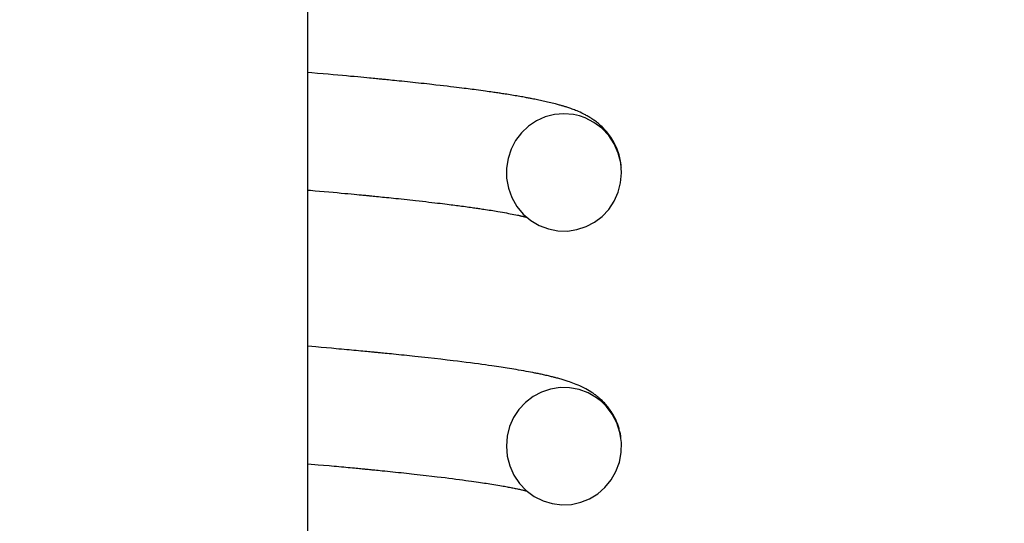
# Model space of a CAD drawing. Extents: x -169 to 7270, y -140 to 2984.
# Tile 194 of 256: x 1846.063 to 1846.736, y 408.335 to 408.679. Entities that reach past the tile are written whole.
import ezdxf

# ---------------------------------------------------------------- set-up
doc = ezdxf.new("R2010")
doc.units = 0
doc.header["$MEASUREMENT"] = 0
doc.header["$PDSIZE"] = 1
doc.layers.get('DEFPOINTS').update_dxf_attribs({"linetype": 'CONTINUOUS'})
doc.layers.add('DIM', color=3, linetype='CONTINUOUS')
doc.layers.add('SPILL-BUCKET', color=1, linetype='CONTINUOUS')
doc.styles.add('SIMPLEX', font='simplex')
doc.dimstyles.new('DIM64', dxfattribs={"dimscale": 64, "dimtxt": 0.09375, "dimasz": 0.09375, "dimexe": 0.0625, "dimexo": 0.0625, "dimgap": 0.046875, "dimtad": 1, "dimdec": 4, "dimzin": 3, "dimdsep": 46, "dimlunit": 4, "dimtxsty": 'SIMPLEX', "dimcen": 0, "dimclrd": 256, "dimclre": 256, "dimclrt": 256, "dimadec": 0, "dimazin": 0, "dimtfac": 1, "dimtdec": 4, "dimtmove": 0, "dimatfit": 3, "dimfxl": 1, "dimfrac": 2, "dimtolj": 1, "dimtzin": 0, "dimarcsym": 0})

# ---------------------------------------------------------------- blocks, each defined once
blk = doc.blocks.new('*D7')
at = {"layer": 'DEFPOINTS', "color": 0, "transparency": 16777216}
for p in [(2010, 414.28861), (1374, 414.00736), (1374, 136.51592)]:
    blk.add_point(p, dxfattribs=at)
at = {"layer": 'DIM', "lineweight": -2, "transparency": 16777216}
for p, q in [((2010, 410.28861), (2010, 132.51592)), ((1374, 410.00736), (1374, 132.51592)), ((2004, 136.51592), (1380, 136.51592))]:
    blk.add_line(p, q, dxfattribs=at)
at = {"layer": 'DIM', "transparency": 16777216}
for points in [[(1380, 137.51592), (1380, 135.51592), (1374, 136.51592)], [(2004, 137.51592), (2004, 135.51592), (2010, 136.51592)]]:
    blk.add_solid(points, dxfattribs=at)
at = {"layer": 'DIM', "transparency": 16777216, "insert": (1692, 144.08735), "char_height": 6, "attachment_point": 5, "style": 'SIMPLEX'}
blk.add_mtext('\\A1;53\'-0" (F.V. TANK SLAB)', dxfattribs=at)

msp = doc.modelspace()

# ---------------------------------------------------------------- linework, layer by layer
at = {"layer": 'SPILL-BUCKET', "color": 7, "linetype": 'Continuous'}
for p, q in [((1846.26012, 407.5464), (1846.26012, 409.05687)), ((1846.26295, 408.6428), (1846.26011, 408.64304)), ((1846.26675, 408.64247), (1846.26295, 408.6428)), ((1846.27051, 408.64214), (1846.26675, 408.64247)), ((1846.274, 408.64183), (1846.27051, 408.64214)), ((1846.27746, 408.64152), (1846.274, 408.64183)), ((1846.2806, 408.64124), (1846.27746, 408.64152)), ((1846.28371, 408.64096), (1846.2806, 408.64124)), ((1846.2865, 408.64071), (1846.28371, 408.64096)), ((1846.28928, 408.64045), (1846.2865, 408.64071)), ((1846.29174, 408.64023), (1846.28928, 408.64045)), ((1846.2942, 408.64), (1846.29174, 408.64023)), ((1846.29635, 408.6398), (1846.2942, 408.64)), ((1846.29848, 408.6396), (1846.29635, 408.6398)), ((1846.30033, 408.63942), (1846.29848, 408.6396)), ((1846.30216, 408.63925), (1846.30033, 408.63942)), ((1846.30348, 408.63912), (1846.30216, 408.63925)), ((1846.30479, 408.63899), (1846.30348, 408.63912)), ((1846.3059, 408.63889), (1846.30479, 408.63899)), ((1846.30702, 408.63878), (1846.3059, 408.63889)), ((1846.30798, 408.63869), (1846.30702, 408.63878)), ((1846.30894, 408.63859), (1846.30798, 408.63869)), ((1846.30977, 408.63851), (1846.30894, 408.63859)), ((1846.31061, 408.63843), (1846.30977, 408.63851)), ((1846.31137, 408.63835), (1846.31061, 408.63843)), ((1846.31214, 408.63828), (1846.31137, 408.63835)), ((1846.31313, 408.63818), (1846.31214, 408.63828)), ((1846.31411, 408.63808), (1846.31313, 408.63818)), ((1846.31531, 408.63797), (1846.31411, 408.63808)), ((1846.31651, 408.63785), (1846.31531, 408.63797)), ((1846.31792, 408.6377), (1846.31651, 408.63785)), ((1846.31932, 408.63756), (1846.31792, 408.6377)), ((1846.32093, 408.6374), (1846.31932, 408.63756)), ((1846.32253, 408.63724), (1846.32093, 408.6374)), ((1846.32434, 408.63705), (1846.32253, 408.63724)), ((1846.32613, 408.63687), (1846.32434, 408.63705)), ((1846.32812, 408.63666), (1846.32613, 408.63687)), ((1846.3301, 408.63645), (1846.32812, 408.63666)), ((1846.33193, 408.63626), (1846.3301, 408.63645)), ((1846.33374, 408.63607), (1846.33193, 408.63626)), ((1846.33568, 408.63586), (1846.33374, 408.63607)), ((1846.3376, 408.63565), (1846.33568, 408.63586)), ((1846.33949, 408.63545), (1846.3376, 408.63565)), ((1846.34135, 408.63524), (1846.33949, 408.63545)), ((1846.34313, 408.63504), (1846.34135, 408.63524)), ((1846.34489, 408.63485), (1846.34313, 408.63504)), ((1846.34766, 408.63453), (1846.34489, 408.63485)), ((1846.3504, 408.63422), (1846.34766, 408.63453)), ((1846.35289, 408.63393), (1846.3504, 408.63422)), ((1846.35534, 408.63364), (1846.35289, 408.63393)), ((1846.35756, 408.63338), (1846.35534, 408.63364)), ((1846.35974, 408.63312), (1846.35756, 408.63338)), ((1846.36164, 408.63289), (1846.35974, 408.63312)), ((1846.36353, 408.63266), (1846.36164, 408.63289)), ((1846.3652, 408.63245), (1846.36353, 408.63266)), ((1846.36685, 408.63224), (1846.3652, 408.63245)), ((1846.3683, 408.63206), (1846.36685, 408.63224)), ((1846.36973, 408.63187), (1846.3683, 408.63206)), ((1846.37105, 408.63171), (1846.36973, 408.63187)), ((1846.37237, 408.63153), (1846.37105, 408.63171)), ((1846.37379, 408.63135), (1846.37237, 408.63153)), ((1846.37519, 408.63116), (1846.37379, 408.63135)), ((1846.37671, 408.63096), (1846.37519, 408.63116)), ((1846.37822, 408.63075), (1846.37671, 408.63096)), ((1846.37983, 408.63054), (1846.37822, 408.63075)), ((1846.38143, 408.63031), (1846.37983, 408.63054)), ((1846.38267, 408.63014), (1846.38143, 408.63031)), ((1846.3839, 408.62997), (1846.38267, 408.63014)), ((1846.38503, 408.62981), (1846.3839, 408.62997)), ((1846.38615, 408.62965), (1846.38503, 408.62981)), ((1846.38716, 408.6295), (1846.38615, 408.62965)), ((1846.38816, 408.62935), (1846.38716, 408.6295)), ((1846.38907, 408.62922), (1846.38816, 408.62935)), ((1846.38998, 408.62909), (1846.38907, 408.62922)), ((1846.3907, 408.62898), (1846.38998, 408.62909)), ((1846.39142, 408.62887), (1846.3907, 408.62898)), ((1846.39226, 408.62874), (1846.39142, 408.62887)), ((1846.39309, 408.62861), (1846.39226, 408.62874)), ((1846.39404, 408.62847), (1846.39309, 408.62861)), ((1846.39498, 408.62832), (1846.39404, 408.62847)), ((1846.39604, 408.62816), (1846.39498, 408.62832)), ((1846.39708, 408.62799), (1846.39604, 408.62816)), ((1846.39824, 408.62781), (1846.39708, 408.62799)), ((1846.39938, 408.62762), (1846.39824, 408.62781)), ((1846.40055, 408.62743), (1846.39938, 408.62762)), ((1846.40171, 408.62724), (1846.40055, 408.62743)), ((1846.40277, 408.62706), (1846.40171, 408.62724)), ((1846.40381, 408.62688), (1846.40277, 408.62706)), ((1846.40491, 408.62669), (1846.40381, 408.62688)), ((1846.406, 408.6265), (1846.40491, 408.62669)), ((1846.40695, 408.62634), (1846.406, 408.6265)), ((1846.4079, 408.62617), (1846.40695, 408.62634)), ((1846.40872, 408.62602), (1846.4079, 408.62617)), ((1846.40954, 408.62587), (1846.40872, 408.62602)), ((1846.41024, 408.62574), (1846.40954, 408.62587)), ((1846.41093, 408.62561), (1846.41024, 408.62574)), ((1846.41153, 408.6255), (1846.41093, 408.62561)), ((1846.41213, 408.62538), (1846.41153, 408.6255)), ((1846.41273, 408.62527), (1846.41213, 408.62538)), ((1846.41332, 408.62515), (1846.41273, 408.62527)), ((1846.41426, 408.62497), (1846.41332, 408.62515)), ((1846.41518, 408.62479), (1846.41426, 408.62497)), ((1846.41613, 408.6246), (1846.41518, 408.62479)), ((1846.41706, 408.62441), (1846.41613, 408.6246)), ((1846.41802, 408.62421), (1846.41706, 408.62441)), ((1846.41898, 408.62401), (1846.41802, 408.62421)), ((1846.41995, 408.6238), (1846.41898, 408.62401)), ((1846.42092, 408.62359), (1846.41995, 408.6238)), ((1846.42192, 408.62337), (1846.42092, 408.62359)), ((1846.42292, 408.62315), (1846.42192, 408.62337)), ((1846.42393, 408.62291), (1846.42292, 408.62315)), ((1846.42493, 408.62268), (1846.42393, 408.62291)), ((1846.42601, 408.62242), (1846.42493, 408.62268)), ((1846.42709, 408.62216), (1846.42601, 408.62242)), ((1846.42821, 408.62187), (1846.42709, 408.62216)), ((1846.42931, 408.62159), (1846.42821, 408.62187)), ((1846.43003, 408.6214), (1846.42931, 408.62159)), ((1846.43074, 408.62121), (1846.43003, 408.6214)), ((1846.43139, 408.62103), (1846.43074, 408.62121)), ((1846.43203, 408.62085), (1846.43139, 408.62103)), ((1846.43259, 408.6207), (1846.43203, 408.62085)), ((1846.43315, 408.62054), (1846.43259, 408.6207)), ((1846.43364, 408.62039), (1846.43315, 408.62054)), ((1846.43413, 408.62025), (1846.43364, 408.62039)), ((1846.42857, 408.61434), (1846.42226, 408.61271)), ((1846.43507, 408.61488), (1846.42857, 408.61434)), ((1846.4346, 408.62011), (1846.43413, 408.62025)), ((1846.43506, 408.61997), (1846.4346, 408.62011)), ((1846.43553, 408.61983), (1846.43506, 408.61997)), ((1846.44156, 408.61434), (1846.43507, 408.61488)), ((1846.43599, 408.61968), (1846.43553, 408.61983)), ((1846.43655, 408.61951), (1846.43599, 408.61968)), ((1846.43711, 408.61933), (1846.43655, 408.61951)), ((1846.43774, 408.61912), (1846.43711, 408.61933)), ((1846.43838, 408.61891), (1846.43774, 408.61912)), ((1846.43911, 408.61866), (1846.43838, 408.61891)), ((1846.43983, 408.6184), (1846.43911, 408.61866)), ((1846.44062, 408.61812), (1846.43983, 408.6184)), ((1846.4414, 408.61783), (1846.44062, 408.61812)), ((1846.44217, 408.61753), (1846.4414, 408.61783)), ((1846.44562, 408.61342), (1846.44156, 408.61434)), ((1846.44295, 408.61723), (1846.44217, 408.61753)), ((1846.44401, 408.6168), (1846.44295, 408.61723)), ((1846.44507, 408.61634), (1846.44401, 408.6168)), ((1846.44611, 408.61588), (1846.44507, 408.61634)), ((1846.44717, 408.61539), (1846.44611, 408.61588)), ((1846.44764, 408.61517), (1846.44717, 408.61539)), ((1846.4481, 408.61494), (1846.44764, 408.61517)), ((1846.44862, 408.61468), (1846.4481, 408.61494)), ((1846.44915, 408.61441), (1846.44862, 408.61468)), ((1846.44972, 408.61411), (1846.44915, 408.61441)), ((1846.4503, 408.6138), (1846.44972, 408.61411)), ((1846.45092, 408.61345), (1846.4503, 408.6138)), ((1846.41631, 408.61005), (1846.41087, 408.60641)), ((1846.42226, 408.61271), (1846.41631, 408.61005)), ((1846.44956, 408.61207), (1846.44562, 408.61342)), ((1846.45556, 408.60901), (1846.44956, 408.61207)), ((1846.45153, 408.6131), (1846.45092, 408.61345)), ((1846.45209, 408.61277), (1846.45153, 408.6131)), ((1846.45266, 408.61243), (1846.45209, 408.61277)), ((1846.45314, 408.61213), (1846.45266, 408.61243)), ((1846.45364, 408.61182), (1846.45314, 408.61213)), ((1846.45422, 408.61143), (1846.45364, 408.61182)), ((1846.45482, 408.61103), (1846.45422, 408.61143)), ((1846.45541, 408.61063), (1846.45482, 408.61103)), ((1846.45599, 408.61021), (1846.45541, 408.61063)), ((1846.46095, 408.60499), (1846.45556, 408.60901)), ((1846.45661, 408.60976), (1846.45599, 408.61021)), ((1846.45722, 408.60929), (1846.45661, 408.60976)), ((1846.4579, 408.60875), (1846.45722, 408.60929)), ((1846.4586, 408.60818), (1846.4579, 408.60875)), ((1846.45941, 408.60749), (1846.4586, 408.60818)), ((1846.46024, 408.60675), (1846.45941, 408.60749)), ((1846.4061, 408.60193), (1846.40208, 408.59665)), ((1846.41087, 408.60641), (1846.4061, 408.60193)), ((1846.46113, 408.60591), (1846.46024, 408.60675)), ((1846.46564, 408.60002), (1846.46095, 408.60499)), ((1846.46201, 408.60503), (1846.46113, 408.60591)), ((1846.4628, 408.6042), (1846.46201, 408.60503)), ((1846.46358, 408.60334), (1846.4628, 408.6042)), ((1846.46426, 408.60254), (1846.46358, 408.60334)), ((1846.46494, 408.60172), (1846.46426, 408.60254)), ((1846.46563, 408.60083), (1846.46494, 408.60172)), ((1846.46631, 408.59992), (1846.46563, 408.60083)), ((1846.40208, 408.59665), (1846.39897, 408.59078)), ((1846.46943, 408.59433), (1846.46564, 408.60002)), ((1846.46702, 408.59889), (1846.46631, 408.59992)), ((1846.46771, 408.59784), (1846.46702, 408.59889)), ((1846.46844, 408.59666), (1846.46771, 408.59784)), ((1846.46912, 408.59546), (1846.46844, 408.59666)), ((1846.46979, 408.59419), (1846.46912, 408.59546)), ((1846.4722, 408.58804), (1846.46943, 408.59433)), ((1846.47043, 408.59287), (1846.46979, 408.59419)), ((1846.39897, 408.59078), (1846.39685, 408.58435)), ((1846.47076, 408.59215), (1846.47043, 408.59287)), ((1846.47108, 408.59141), (1846.47076, 408.59215)), ((1846.47135, 408.59073), (1846.47108, 408.59141)), ((1846.47162, 408.59004), (1846.47135, 408.59073)), ((1846.47185, 408.58942), (1846.47162, 408.59004)), ((1846.47208, 408.58878), (1846.47185, 408.58942)), ((1846.47229, 408.58817), (1846.47208, 408.58878)), ((1846.47387, 408.58138), (1846.4722, 408.58804)), ((1846.47248, 408.58754), (1846.47229, 408.58817)), ((1846.47273, 408.58674), (1846.47248, 408.58754)), ((1846.47295, 408.58592), (1846.47273, 408.58674)), ((1846.39685, 408.58435), (1846.39582, 408.57767)), ((1846.47322, 408.58489), (1846.47295, 408.58592)), ((1846.47345, 408.58384), (1846.47322, 408.58489)), ((1846.4737, 408.58258), (1846.47345, 408.58384)), ((1846.47391, 408.58132), (1846.4737, 408.58258)), ((1846.4744, 408.57457), (1846.47387, 408.58138)), ((1846.47411, 408.57986), (1846.47391, 408.58132)), ((1846.39582, 408.57767), (1846.39592, 408.57082)), ((1846.47379, 408.56777), (1846.4744, 408.57457)), ((1846.47425, 408.57841), (1846.47411, 408.57986)), ((1846.47427, 408.57812), (1846.47425, 408.57841)), ((1846.39592, 408.57082), (1846.39715, 408.56408)), ((1846.47208, 408.56126), (1846.47379, 408.56777)), ((1846.26011, 408.5628), (1846.26201, 408.56264)), ((1846.26201, 408.56264), (1846.26506, 408.56237)), ((1846.26506, 408.56237), (1846.26809, 408.5621)), ((1846.26809, 408.5621), (1846.27131, 408.56181)), ((1846.27131, 408.56181), (1846.27451, 408.56152)), ((1846.27451, 408.56152), (1846.27739, 408.56126)), ((1846.27739, 408.56126), (1846.28025, 408.56101)), ((1846.28025, 408.56101), (1846.2828, 408.56077)), ((1846.2828, 408.56077), (1846.28533, 408.56054)), ((1846.28533, 408.56054), (1846.28755, 408.56033)), ((1846.28755, 408.56033), (1846.28976, 408.56012)), ((1846.28976, 408.56012), (1846.29167, 408.55994)), ((1846.29167, 408.55994), (1846.29358, 408.55976)), ((1846.29358, 408.55976), (1846.29519, 408.55961)), ((1846.39715, 408.56408), (1846.39952, 408.55762)), ((1846.46932, 408.55512), (1846.47208, 408.56126)), ((1846.47293, 408.56399), (1846.47296, 408.56412)), ((1846.29519, 408.55961), (1846.29679, 408.55946)), ((1846.29679, 408.55946), (1846.29771, 408.55937)), ((1846.29771, 408.55937), (1846.29863, 408.55928)), ((1846.29863, 408.55928), (1846.29944, 408.5592)), ((1846.29944, 408.5592), (1846.30025, 408.55912)), ((1846.30025, 408.55912), (1846.30096, 408.55905)), ((1846.30096, 408.55905), (1846.30168, 408.55898)), ((1846.30168, 408.55898), (1846.30234, 408.55892)), ((1846.30234, 408.55892), (1846.303, 408.55885)), ((1846.303, 408.55885), (1846.30388, 408.55877)), ((1846.30388, 408.55877), (1846.30476, 408.55868)), ((1846.30476, 408.55868), (1846.3059, 408.55857)), ((1846.3059, 408.55857), (1846.30703, 408.55845)), ((1846.30703, 408.55845), (1846.30843, 408.55832)), ((1846.30843, 408.55832), (1846.30981, 408.55818)), ((1846.30981, 408.55818), (1846.31112, 408.55804)), ((1846.31112, 408.55804), (1846.31243, 408.55791)), ((1846.31243, 408.55791), (1846.31389, 408.55776)), ((1846.31389, 408.55776), (1846.31535, 408.55761)), ((1846.31535, 408.55761), (1846.31697, 408.55745)), ((1846.31697, 408.55745), (1846.31858, 408.55728)), ((1846.31858, 408.55728), (1846.32034, 408.5571)), ((1846.32034, 408.5571), (1846.32208, 408.55692)), ((1846.32208, 408.55692), (1846.32398, 408.55671)), ((1846.32398, 408.55671), (1846.32586, 408.55651)), ((1846.32586, 408.55651), (1846.32786, 408.5563)), ((1846.32786, 408.5563), (1846.32984, 408.55608)), ((1846.32984, 408.55608), (1846.33174, 408.55588)), ((1846.33174, 408.55588), (1846.33363, 408.55567)), ((1846.33363, 408.55567), (1846.33606, 408.5554)), ((1846.33606, 408.5554), (1846.33846, 408.55513)), ((1846.33846, 408.55513), (1846.34067, 408.55488)), ((1846.34067, 408.55488), (1846.34286, 408.55462)), ((1846.34286, 408.55462), (1846.34486, 408.55439)), ((1846.34486, 408.55439), (1846.34685, 408.55415)), ((1846.34685, 408.55415), (1846.34866, 408.55394)), ((1846.34866, 408.55394), (1846.35045, 408.55373)), ((1846.35045, 408.55373), (1846.35211, 408.55352)), ((1846.35211, 408.55352), (1846.35375, 408.55332)), ((1846.35375, 408.55332), (1846.35522, 408.55314)), ((1846.35522, 408.55314), (1846.35668, 408.55296)), ((1846.39952, 408.55762), (1846.40294, 408.55166)), ((1846.46564, 408.54962), (1846.46932, 408.55512)), ((1846.35668, 408.55296), (1846.35798, 408.55279)), ((1846.35798, 408.55279), (1846.35926, 408.55263)), ((1846.35926, 408.55263), (1846.36042, 408.55248)), ((1846.36042, 408.55248), (1846.36156, 408.55233)), ((1846.36156, 408.55233), (1846.36275, 408.55218)), ((1846.36275, 408.55218), (1846.36393, 408.55203)), ((1846.36393, 408.55203), (1846.36518, 408.55186)), ((1846.36518, 408.55186), (1846.36642, 408.55169)), ((1846.36642, 408.55169), (1846.36773, 408.55152)), ((1846.36773, 408.55152), (1846.36903, 408.55134)), ((1846.36903, 408.55134), (1846.37015, 408.55119)), ((1846.37015, 408.55119), (1846.37126, 408.55103)), ((1846.37126, 408.55103), (1846.3723, 408.55088)), ((1846.3723, 408.55088), (1846.37333, 408.55074)), ((1846.37333, 408.55074), (1846.37425, 408.55061)), ((1846.37425, 408.55061), (1846.37517, 408.55048)), ((1846.37517, 408.55048), (1846.37598, 408.55036)), ((1846.37598, 408.55036), (1846.37678, 408.55024)), ((1846.37678, 408.55024), (1846.37763, 408.55012)), ((1846.37763, 408.55012), (1846.37847, 408.54999)), ((1846.37847, 408.54999), (1846.37942, 408.54985)), ((1846.37942, 408.54985), (1846.38035, 408.54971)), ((1846.38035, 408.54971), (1846.38159, 408.54952)), ((1846.38159, 408.54952), (1846.3828, 408.54933)), ((1846.3828, 408.54933), (1846.38404, 408.54914)), ((1846.38404, 408.54914), (1846.38527, 408.54895)), ((1846.38527, 408.54895), (1846.38646, 408.54875)), ((1846.38646, 408.54875), (1846.38764, 408.54856)), ((1846.38764, 408.54856), (1846.3888, 408.54837)), ((1846.3888, 408.54837), (1846.38993, 408.54818)), ((1846.38993, 408.54818), (1846.3915, 408.54791)), ((1846.3915, 408.54791), (1846.39303, 408.54765)), ((1846.39303, 408.54765), (1846.39446, 408.54739)), ((1846.39446, 408.54739), (1846.39585, 408.54714)), ((1846.39585, 408.54714), (1846.39715, 408.54689)), ((1846.39715, 408.54689), (1846.39841, 408.54665)), ((1846.39841, 408.54665), (1846.39969, 408.54641)), ((1846.39969, 408.54641), (1846.40092, 408.54616)), ((1846.40294, 408.55166), (1846.40729, 408.54642)), ((1846.40729, 408.54642), (1846.41247, 408.542)), ((1846.46112, 408.5448), (1846.46564, 408.54962)), ((1846.40092, 408.54616), (1846.4022, 408.5459)), ((1846.4022, 408.5459), (1846.40343, 408.54564)), ((1846.40343, 408.54564), (1846.40392, 408.54553)), ((1846.40392, 408.54553), (1846.40441, 408.54543)), ((1846.40441, 408.54543), (1846.40484, 408.54533)), ((1846.40484, 408.54533), (1846.40526, 408.54524)), ((1846.40526, 408.54524), (1846.40563, 408.54515)), ((1846.40563, 408.54515), (1846.40599, 408.54507)), ((1846.40599, 408.54507), (1846.40631, 408.545)), ((1846.40631, 408.545), (1846.40661, 408.54493)), ((1846.40661, 408.54493), (1846.40687, 408.54487)), ((1846.40687, 408.54487), (1846.40713, 408.54481)), ((1846.40713, 408.54481), (1846.40742, 408.54474)), ((1846.40742, 408.54474), (1846.4077, 408.54467)), ((1846.4077, 408.54467), (1846.40804, 408.54459)), ((1846.40804, 408.54459), (1846.40836, 408.54451)), ((1846.40836, 408.54451), (1846.40874, 408.54442)), ((1846.40874, 408.54442), (1846.40911, 408.54432)), ((1846.40911, 408.54432), (1846.40971, 408.54417)), ((1846.41247, 408.542), (1846.41823, 408.5386)), ((1846.45014, 408.53781), (1846.45592, 408.54085)), ((1846.45592, 408.54085), (1846.46112, 408.5448)), ((1846.41823, 408.5386), (1846.42448, 408.53622)), ((1846.42448, 408.53622), (1846.43093, 408.53497)), ((1846.43093, 408.53497), (1846.43751, 408.53482)), ((1846.43751, 408.53482), (1846.44395, 408.53579)), ((1846.44395, 408.53579), (1846.45014, 408.53781)), ((1846.26551, 408.45564), (1846.26012, 408.45611)), ((1846.26916, 408.45532), (1846.26551, 408.45564)), ((1846.27277, 408.455), (1846.26916, 408.45532)), ((1846.27618, 408.4547), (1846.27277, 408.455)), ((1846.27957, 408.4544), (1846.27618, 408.4547)), ((1846.28138, 408.45424), (1846.27957, 408.4544)), ((1846.28318, 408.45407), (1846.28138, 408.45424)), ((1846.28492, 408.45391), (1846.28318, 408.45407)), ((1846.28665, 408.45376), (1846.28492, 408.45391)), ((1846.28832, 408.4536), (1846.28665, 408.45376)), ((1846.28999, 408.45345), (1846.28832, 408.4536)), ((1846.29159, 408.4533), (1846.28999, 408.45345)), ((1846.29319, 408.45316), (1846.29159, 408.4533)), ((1846.29473, 408.45301), (1846.29319, 408.45316)), ((1846.29626, 408.45287), (1846.29473, 408.45301)), ((1846.29771, 408.45273), (1846.29626, 408.45287)), ((1846.29916, 408.4526), (1846.29771, 408.45273)), ((1846.30041, 408.45248), (1846.29916, 408.4526)), ((1846.30165, 408.45236), (1846.30041, 408.45248)), ((1846.30268, 408.45226), (1846.30165, 408.45236)), ((1846.30371, 408.45216), (1846.30268, 408.45226)), ((1846.30434, 408.4521), (1846.30371, 408.45216)), ((1846.30496, 408.45204), (1846.30434, 408.4521)), ((1846.30547, 408.45199), (1846.30496, 408.45204)), ((1846.30598, 408.45194), (1846.30547, 408.45199)), ((1846.30638, 408.45191), (1846.30598, 408.45194)), ((1846.30677, 408.45187), (1846.30638, 408.45191)), ((1846.30724, 408.45182), (1846.30677, 408.45187)), ((1846.30771, 408.45178), (1846.30724, 408.45182)), ((1846.30836, 408.45171), (1846.30771, 408.45178)), ((1846.30901, 408.45165), (1846.30836, 408.45171)), ((1846.30986, 408.45157), (1846.30901, 408.45165)), ((1846.3107, 408.45149), (1846.30986, 408.45157)), ((1846.31182, 408.45138), (1846.3107, 408.45149)), ((1846.31294, 408.45126), (1846.31182, 408.45138)), ((1846.31428, 408.45113), (1846.31294, 408.45126)), ((1846.31562, 408.451), (1846.31428, 408.45113)), ((1846.31717, 408.45085), (1846.31562, 408.451)), ((1846.31871, 408.45069), (1846.31717, 408.45085)), ((1846.32045, 408.45051), (1846.31871, 408.45069)), ((1846.32219, 408.45034), (1846.32045, 408.45051)), ((1846.32406, 408.45014), (1846.32219, 408.45034)), ((1846.32592, 408.44995), (1846.32406, 408.45014)), ((1846.32777, 408.44976), (1846.32592, 408.44995)), ((1846.3296, 408.44957), (1846.32777, 408.44976)), ((1846.33142, 408.44938), (1846.3296, 408.44957)), ((1846.33323, 408.44919), (1846.33142, 408.44938)), ((1846.33781, 408.44869), (1846.33323, 408.44919)), ((1846.3423, 408.4482), (1846.33781, 408.44869)), ((1846.34669, 408.44771), (1846.3423, 408.4482)), ((1846.35099, 408.44722), (1846.34669, 408.44771)), ((1846.3552, 408.44673), (1846.35099, 408.44722)), ((1846.35931, 408.44624), (1846.3552, 408.44673)), ((1846.36238, 408.44586), (1846.35931, 408.44624)), ((1846.36541, 408.44549), (1846.36238, 408.44586)), ((1846.36836, 408.44512), (1846.36541, 408.44549)), ((1846.37125, 408.44474), (1846.36836, 408.44512)), ((1846.37395, 408.44439), (1846.37125, 408.44474)), ((1846.3766, 408.44404), (1846.37395, 408.44439)), ((1846.37904, 408.44371), (1846.3766, 408.44404)), ((1846.38144, 408.44338), (1846.37904, 408.44371)), ((1846.38364, 408.44307), (1846.38144, 408.44338)), ((1846.38581, 408.44276), (1846.38364, 408.44307)), ((1846.38746, 408.44252), (1846.38581, 408.44276)), ((1846.3891, 408.44228), (1846.38746, 408.44252)), ((1846.3906, 408.44206), (1846.3891, 408.44228)), ((1846.39209, 408.44183), (1846.3906, 408.44206)), ((1846.39351, 408.44162), (1846.39209, 408.44183)), ((1846.39491, 408.4414), (1846.39351, 408.44162)), ((1846.39638, 408.44117), (1846.39491, 408.4414)), ((1846.39784, 408.44093), (1846.39638, 408.44117)), ((1846.39939, 408.44068), (1846.39784, 408.44093)), ((1846.40091, 408.44044), (1846.39939, 408.44068)), ((1846.40251, 408.44017), (1846.40091, 408.44044)), ((1846.40408, 408.4399), (1846.40251, 408.44017)), ((1846.40584, 408.4396), (1846.40408, 408.4399)), ((1846.40758, 408.43929), (1846.40584, 408.4396)), ((1846.40921, 408.43899), (1846.40758, 408.43929)), ((1846.41081, 408.4387), (1846.40921, 408.43899)), ((1846.41233, 408.43841), (1846.41081, 408.4387)), ((1846.41383, 408.43812), (1846.41233, 408.43841)), ((1846.41454, 408.43798), (1846.41383, 408.43812)), ((1846.41524, 408.43784), (1846.41454, 408.43798)), ((1846.41595, 408.4377), (1846.41524, 408.43784)), ((1846.41665, 408.43756), (1846.41595, 408.4377)), ((1846.41735, 408.43742), (1846.41665, 408.43756)), ((1846.41804, 408.43727), (1846.41735, 408.43742)), ((1846.41878, 408.43712), (1846.41804, 408.43727)), ((1846.41951, 408.43696), (1846.41878, 408.43712)), ((1846.4203, 408.43679), (1846.41951, 408.43696)), ((1846.42108, 408.43662), (1846.4203, 408.43679)), ((1846.42193, 408.43643), (1846.42108, 408.43662)), ((1846.42276, 408.43625), (1846.42193, 408.43643)), ((1846.42362, 408.43605), (1846.42276, 408.43625)), ((1846.42447, 408.43585), (1846.42362, 408.43605)), ((1846.42522, 408.43568), (1846.42447, 408.43585)), ((1846.42596, 408.4355), (1846.42522, 408.43568)), ((1846.42665, 408.43533), (1846.42596, 408.4355)), ((1846.42733, 408.43516), (1846.42665, 408.43533)), ((1846.42789, 408.43502), (1846.42733, 408.43516)), ((1846.42845, 408.43488), (1846.42789, 408.43502)), ((1846.42903, 408.43473), (1846.42845, 408.43488)), ((1846.42961, 408.43458), (1846.42903, 408.43473)), ((1846.43026, 408.43441), (1846.42961, 408.43458)), ((1846.43091, 408.43423), (1846.43026, 408.43441)), ((1846.43164, 408.43403), (1846.43091, 408.43423)), ((1846.43236, 408.43383), (1846.43164, 408.43403)), ((1846.43309, 408.43362), (1846.43236, 408.43383)), ((1846.43382, 408.43341), (1846.43309, 408.43362)), ((1846.43451, 408.4332), (1846.43382, 408.43341)), ((1846.4352, 408.43299), (1846.43451, 408.4332)), ((1846.43586, 408.43279), (1846.4352, 408.43299)), ((1846.43652, 408.43258), (1846.43586, 408.43279)), ((1846.43719, 408.43236), (1846.43652, 408.43258)), ((1846.43785, 408.43215), (1846.43719, 408.43236)), ((1846.43896, 408.43177), (1846.43785, 408.43215)), ((1846.42595, 408.42686), (1846.41977, 408.4248)), ((1846.43239, 408.42786), (1846.42595, 408.42686)), ((1846.43895, 408.42775), (1846.43239, 408.42786)), ((1846.44539, 408.42655), (1846.43895, 408.42775)), ((1846.44007, 408.43138), (1846.43896, 408.43177)), ((1846.4412, 408.43097), (1846.44007, 408.43138)), ((1846.44234, 408.43053), (1846.4412, 408.43097)), ((1846.44351, 408.43007), (1846.44234, 408.43053)), ((1846.44469, 408.42957), (1846.44351, 408.43007)), ((1846.44599, 408.429), (1846.44469, 408.42957)), ((1846.45154, 408.42426), (1846.44539, 408.42655)), ((1846.44731, 408.42839), (1846.44599, 408.429)), ((1846.44862, 408.42775), (1846.44731, 408.42839)), ((1846.44995, 408.42705), (1846.44862, 408.42775)), ((1846.4511, 408.42642), (1846.44995, 408.42705)), ((1846.45228, 408.42572), (1846.4511, 408.42642)), ((1846.45334, 408.42507), (1846.45228, 408.42572)), ((1846.41401, 408.42173), (1846.40884, 408.41775)), ((1846.41977, 408.4248), (1846.41401, 408.42173)), ((1846.45722, 408.42099), (1846.45154, 408.42426)), ((1846.45443, 408.42436), (1846.45334, 408.42507)), ((1846.45494, 408.42401), (1846.45443, 408.42436)), ((1846.45546, 408.42365), (1846.45494, 408.42401)), ((1846.45603, 408.42325), (1846.45546, 408.42365)), ((1846.45659, 408.42283), (1846.45603, 408.42325)), ((1846.45705, 408.42248), (1846.45659, 408.42283)), ((1846.45752, 408.42212), (1846.45705, 408.42248)), ((1846.46068, 408.41829), (1846.45722, 408.42099)), ((1846.45787, 408.42184), (1846.45752, 408.42212)), ((1846.45823, 408.42155), (1846.45787, 408.42184)), ((1846.45853, 408.42131), (1846.45823, 408.42155)), ((1846.45882, 408.42106), (1846.45853, 408.42131)), ((1846.4592, 408.42073), (1846.45882, 408.42106)), ((1846.45958, 408.4204), (1846.4592, 408.42073)), ((1846.46005, 408.41998), (1846.45958, 408.4204)), ((1846.46052, 408.41955), (1846.46005, 408.41998)), ((1846.46107, 408.41902), (1846.46052, 408.41955)), ((1846.46162, 408.41848), (1846.46107, 408.41902)), ((1846.40434, 408.41291), (1846.4007, 408.40739)), ((1846.40884, 408.41775), (1846.40434, 408.41291)), ((1846.46382, 408.41523), (1846.46068, 408.41829)), ((1846.46215, 408.41795), (1846.46162, 408.41848)), ((1846.46269, 408.41739), (1846.46215, 408.41795)), ((1846.46329, 408.41672), (1846.46269, 408.41739)), ((1846.46391, 408.41603), (1846.46329, 408.41672)), ((1846.46799, 408.4098), (1846.46382, 408.41523)), ((1846.46445, 408.41538), (1846.46391, 408.41603)), ((1846.465, 408.41472), (1846.46445, 408.41538)), ((1846.46556, 408.41399), (1846.465, 408.41472)), ((1846.46612, 408.41324), (1846.46556, 408.41399)), ((1846.46673, 408.41238), (1846.46612, 408.41324)), ((1846.46733, 408.4115), (1846.46673, 408.41238)), ((1846.4007, 408.40739), (1846.39797, 408.40124)), ((1846.46796, 408.41051), (1846.46733, 408.4115)), ((1846.46857, 408.40949), (1846.46796, 408.41051)), ((1846.47119, 408.40374), (1846.46799, 408.4098)), ((1846.46922, 408.40835), (1846.46857, 408.40949)), ((1846.46983, 408.40718), (1846.46922, 408.40835)), ((1846.47039, 408.40602), (1846.46983, 408.40718)), ((1846.47094, 408.40481), (1846.47039, 408.40602)), ((1846.39797, 408.40124), (1846.3963, 408.39473)), ((1846.47125, 408.40406), (1846.47094, 408.40481)), ((1846.47332, 408.39721), (1846.47119, 408.40374)), ((1846.47155, 408.40329), (1846.47125, 408.40406)), ((1846.47181, 408.40261), (1846.47155, 408.40329)), ((1846.47206, 408.40191), (1846.47181, 408.40261)), ((1846.47227, 408.40129), (1846.47206, 408.40191)), ((1846.47247, 408.40066), (1846.47227, 408.40129)), ((1846.47267, 408.40001), (1846.47247, 408.40066)), ((1846.47286, 408.39934), (1846.47267, 408.40001)), ((1846.47309, 408.39847), (1846.47286, 408.39934)), ((1846.4733, 408.3976), (1846.47309, 408.39847)), ((1846.3963, 408.39473), (1846.39572, 408.38792)), ((1846.4736, 408.3962), (1846.4733, 408.3976)), ((1846.47432, 408.39042), (1846.47332, 408.39721)), ((1846.47385, 408.39479), (1846.4736, 408.3962)), ((1846.47398, 408.39388), (1846.47385, 408.39479)), ((1846.39572, 408.38792), (1846.39628, 408.38111)), ((1846.47417, 408.38362), (1846.47432, 408.39042)), ((1846.39628, 408.38111), (1846.39799, 408.37445)), ((1846.4729, 408.37693), (1846.47417, 408.38362)), ((1846.26011, 408.37587), (1846.26722, 408.37524)), ((1846.26722, 408.37524), (1846.27092, 408.37491)), ((1846.27092, 408.37491), (1846.27459, 408.37458)), ((1846.27459, 408.37458), (1846.27633, 408.37443)), ((1846.27633, 408.37443), (1846.27806, 408.37427)), ((1846.27806, 408.37427), (1846.27974, 408.37412)), ((1846.27974, 408.37412), (1846.2814, 408.37396)), ((1846.2814, 408.37396), (1846.28301, 408.37382)), ((1846.28301, 408.37382), (1846.28461, 408.37367)), ((1846.28461, 408.37367), (1846.28614, 408.37353)), ((1846.28614, 408.37353), (1846.28768, 408.37338)), ((1846.28768, 408.37338), (1846.28915, 408.37325)), ((1846.28915, 408.37325), (1846.29062, 408.37311)), ((1846.29062, 408.37311), (1846.29193, 408.37298)), ((1846.29193, 408.37298), (1846.29323, 408.37286)), ((1846.29323, 408.37286), (1846.29432, 408.37276)), ((1846.29432, 408.37276), (1846.29541, 408.37265)), ((1846.29541, 408.37265), (1846.29629, 408.37257)), ((1846.29629, 408.37257), (1846.29716, 408.37249)), ((1846.29716, 408.37249), (1846.29776, 408.37243)), ((1846.29776, 408.37243), (1846.29836, 408.37237)), ((1846.29836, 408.37237), (1846.29881, 408.37233)), ((1846.29881, 408.37233), (1846.29926, 408.37228)), ((1846.29926, 408.37228), (1846.29988, 408.37222)), ((1846.29988, 408.37222), (1846.30048, 408.37216)), ((1846.30048, 408.37216), (1846.30135, 408.37208)), ((1846.30135, 408.37208), (1846.30221, 408.372)), ((1846.30221, 408.372), (1846.30307, 408.37191)), ((1846.30307, 408.37191), (1846.30393, 408.37183)), ((1846.30393, 408.37183), (1846.30494, 408.37173)), ((1846.30494, 408.37173), (1846.30595, 408.37163)), ((1846.30595, 408.37163), (1846.30711, 408.37151)), ((1846.30711, 408.37151), (1846.30826, 408.3714)), ((1846.39799, 408.37445), (1846.4008, 408.36817)), ((1846.47057, 408.37066), (1846.4729, 408.37693)), ((1846.47258, 408.37586), (1846.47267, 408.37615)), ((1846.47267, 408.37615), (1846.47276, 408.37648)), ((1846.47276, 408.37648), (1846.47278, 408.37654)), ((1846.30826, 408.3714), (1846.30957, 408.37127)), ((1846.30957, 408.37127), (1846.31086, 408.37114)), ((1846.31086, 408.37114), (1846.31266, 408.37096)), ((1846.31266, 408.37096), (1846.31444, 408.37077)), ((1846.31444, 408.37077), (1846.31635, 408.37058)), ((1846.31635, 408.37058), (1846.31824, 408.37038)), ((1846.31824, 408.37038), (1846.32011, 408.37019)), ((1846.32011, 408.37019), (1846.32197, 408.36999)), ((1846.32197, 408.36999), (1846.32381, 408.3698)), ((1846.32381, 408.3698), (1846.32564, 408.36961)), ((1846.32564, 408.36961), (1846.32744, 408.36941)), ((1846.32744, 408.36941), (1846.32924, 408.36922)), ((1846.32924, 408.36922), (1846.33101, 408.36902)), ((1846.33101, 408.36902), (1846.33277, 408.36883)), ((1846.33277, 408.36883), (1846.33685, 408.36837)), ((1846.33685, 408.36837), (1846.34084, 408.36792)), ((1846.34084, 408.36792), (1846.34474, 408.36747)), ((1846.34474, 408.36747), (1846.34855, 408.36702)), ((1846.34855, 408.36702), (1846.35121, 408.3667)), ((1846.35121, 408.3667), (1846.35382, 408.36638)), ((1846.35382, 408.36638), (1846.35639, 408.36606)), ((1846.35639, 408.36606), (1846.35891, 408.36574)), ((1846.35891, 408.36574), (1846.36131, 408.36543)), ((1846.36131, 408.36543), (1846.36367, 408.36513)), ((1846.36367, 408.36513), (1846.36585, 408.36484)), ((1846.36585, 408.36484), (1846.36799, 408.36455)), ((1846.4008, 408.36817), (1846.40461, 408.3625)), ((1846.46307, 408.35976), (1846.46725, 408.36485)), ((1846.46725, 408.36485), (1846.47057, 408.37066)), ((1846.36799, 408.36455), (1846.36997, 408.36428)), ((1846.36997, 408.36428), (1846.37191, 408.36401)), ((1846.37191, 408.36401), (1846.37354, 408.36377)), ((1846.37354, 408.36377), (1846.37514, 408.36355)), ((1846.37514, 408.36355), (1846.37661, 408.36333)), ((1846.37661, 408.36333), (1846.37807, 408.36312)), ((1846.37807, 408.36312), (1846.3794, 408.36292)), ((1846.3794, 408.36292), (1846.38072, 408.36272)), ((1846.38072, 408.36272), (1846.38198, 408.36253)), ((1846.38198, 408.36253), (1846.38323, 408.36233)), ((1846.38323, 408.36233), (1846.38455, 408.36213)), ((1846.38455, 408.36213), (1846.38585, 408.36192)), ((1846.38585, 408.36192), (1846.38722, 408.3617)), ((1846.38722, 408.3617), (1846.38856, 408.36148)), ((1846.38856, 408.36148), (1846.38997, 408.36124)), ((1846.38997, 408.36124), (1846.39135, 408.36101)), ((1846.39135, 408.36101), (1846.3924, 408.36082)), ((1846.3924, 408.36082), (1846.39344, 408.36064)), ((1846.39344, 408.36064), (1846.3944, 408.36046)), ((1846.3944, 408.36046), (1846.39535, 408.3603)), ((1846.39535, 408.3603), (1846.39622, 408.36013)), ((1846.39622, 408.36013), (1846.39707, 408.35997)), ((1846.39707, 408.35997), (1846.39788, 408.35982)), ((1846.39788, 408.35982), (1846.39867, 408.35967)), ((1846.39867, 408.35967), (1846.39945, 408.35952)), ((1846.39945, 408.35952), (1846.4002, 408.35937)), ((1846.4002, 408.35937), (1846.40097, 408.35921)), ((1846.40097, 408.35921), (1846.40172, 408.35906)), ((1846.40172, 408.35906), (1846.40252, 408.3589)), ((1846.40252, 408.3589), (1846.4033, 408.35873)), ((1846.4033, 408.35873), (1846.40404, 408.35857)), ((1846.40404, 408.35857), (1846.40475, 408.35842)), ((1846.40461, 408.3625), (1846.40933, 408.35755)), ((1846.40475, 408.35842), (1846.40541, 408.35827)), ((1846.40541, 408.35827), (1846.40605, 408.35812)), ((1846.40605, 408.35812), (1846.40661, 408.35799)), ((1846.40661, 408.35799), (1846.40716, 408.35787)), ((1846.45812, 408.35542), (1846.46307, 408.35976)), ((1846.40716, 408.35787), (1846.40768, 408.35774)), ((1846.40768, 408.35774), (1846.40818, 408.35762)), ((1846.40818, 408.35762), (1846.40871, 408.35749)), ((1846.40871, 408.35749), (1846.40921, 408.35736)), ((1846.40921, 408.35736), (1846.40974, 408.35722)), ((1846.40933, 408.35755), (1846.41475, 408.35356)), ((1846.41475, 408.35356), (1846.42076, 408.35054)), ((1846.44653, 408.34956), (1846.45257, 408.35201)), ((1846.45257, 408.35201), (1846.45812, 408.35542)), ((1846.42076, 408.35054), (1846.42709, 408.34864)), ((1846.42709, 408.34864), (1846.43364, 408.34784)), ((1846.43364, 408.34784), (1846.44016, 408.34816)), ((1846.44016, 408.34816), (1846.44653, 408.34956))]:
    msp.add_line(p, q, dxfattribs=at)

# ---------------------------------------------------------------- dimensions: what is measured, and where the dimension line sits
at = {"layer": 'DIM'}
dim = msp.add_linear_dim(base=(1374, 136.51592), p1=(2010, 414.28861), p2=(1374, 414.00736), angle=180, text='<> (F.V. TANK SLAB)', dimstyle='DIM64', dxfattribs=at)
dim.commit()
dim.dimension.update_dxf_attribs({"geometry": '*D7', "text_midpoint": (1692, 144.08735)})

doc.saveas('drawing.dxf')
